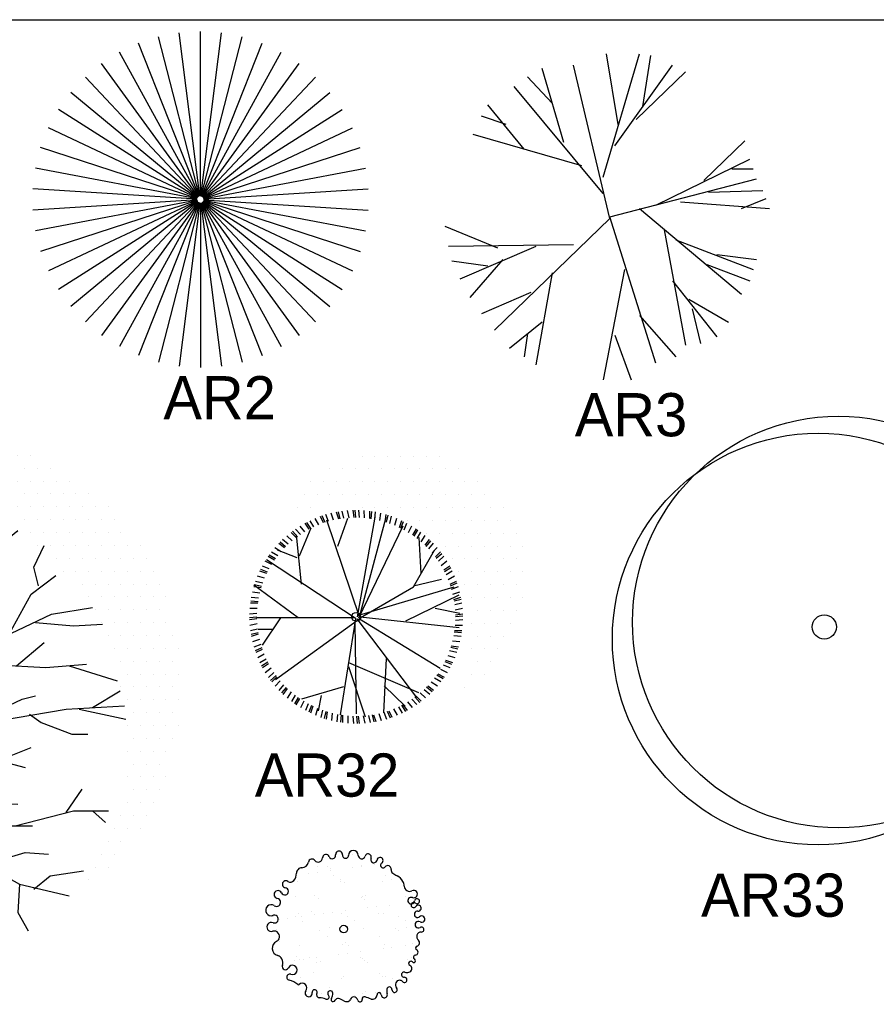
# Model space of a CAD drawing. Header units: millimetres. Extents: x -129.2 to -76.8, y 2488.8 to 2511.1.
# Tile 4 of 16: x -126.5 to -121.3, y 2504 to 2510. Entities that reach past the tile are written whole.
import ezdxf

# ---------------------------------------------------------------- set-up
doc = ezdxf.new("R2010")
doc.units = ezdxf.units.MM
doc.styles.add('MAYO', font='COBT____.PFB', dxfattribs={"height": 0.7})

# ---------------------------------------------------------------- blocks, each defined once
blk = doc.blocks.new('AR2')
for p, q in [((-0.0431, 0.0316), (-0.1684, 1.0237)), ((-0.0406, 0.0317), (-0.0406, 1.0317)), ((-0.0381, 0.0316), (0.0873, 1.0237)), ((-0.0479, 0.0303), (-0.416, 0.9601)), ((-0.0455, 0.0311), (-0.2942, 0.9997)), ((-0.0356, 0.0311), (0.2131, 0.9997)), ((-0.0332, 0.0303), (0.3349, 0.9601)), ((-0.0502, 0.0292), (-0.5319, 0.9055)), ((-0.0309, 0.0292), (0.4508, 0.9055)), ((-0.0523, 0.0279), (-0.6401, 0.8369)), ((-0.0288, 0.0279), (0.559, 0.8369)), ((-0.0543, 0.0263), (-0.7388, 0.7553)), ((-0.0269, 0.0263), (0.6577, 0.7553)), ((-0.056, 0.0245), (-0.8265, 0.6619)), ((-0.0251, 0.0245), (0.7454, 0.6619)), ((-0.0574, 0.0224), (-0.9018, 0.5583)), ((-0.0237, 0.0224), (0.8207, 0.5583)), ((-0.0587, 0.0202), (-0.9635, 0.446)), ((-0.0225, 0.0202), (0.8824, 0.446)), ((-0.0596, 0.0179), (-1.0106, 0.3269)), ((-0.0215, 0.0179), (0.9295, 0.3269)), ((-0.0602, 0.0155), (-1.0425, 0.2028)), ((-0.0209, 0.0155), (0.9614, 0.2028)), ((-0.0605, 0.013), (-1.0585, 0.0758)), ((-0.0206, 0.013), (0.9774, 0.0758)), ((-0.0605, 0.0105), (-1.0585, -0.0523)), ((-0.0602, 0.008), (-1.0425, -0.1794)), ((-0.0596, 0.0055), (-1.0106, -0.3035)), ((-0.0587, 0.0032), (-0.9635, -0.4226)), ((-0.0574, 0.001), (-0.9018, -0.5348)), ((-0.0237, 0.001), (0.8207, -0.5348)), ((-0.0225, 0.0032), (0.8824, -0.4226)), ((-0.0215, 0.0055), (0.9295, -0.3035)), ((-0.0209, 0.008), (0.9614, -0.1794)), ((-0.0206, 0.0105), (0.9774, -0.0523)), ((-0.056, -0.001), (-0.8265, -0.6385)), ((-0.0543, -0.0029), (-0.7388, -0.7318)), ((-0.0523, -0.0045), (-0.6401, -0.8135)), ((-0.0502, -0.0058), (-0.5319, -0.8821)), ((-0.0479, -0.0069), (-0.416, -0.9367)), ((-0.0455, -0.0077), (-0.2942, -0.9762)), ((-0.0431, -0.0081), (-0.1684, -1.0002)), ((-0.0406, -0.0083), (-0.0406, -1.0083)), ((-0.0381, -0.0081), (0.0873, -1.0002)), ((-0.0356, -0.0077), (0.2131, -0.9762)), ((-0.0332, -0.0069), (0.3349, -0.9367)), ((-0.0309, -0.0058), (0.4508, -0.8821)), ((-0.0288, -0.0045), (0.559, -0.8135)), ((-0.0269, -0.0029), (0.6577, -0.7318)), ((-0.0251, -0.001), (0.7454, -0.6385))]:
    blk.add_line(p, q)
blk = doc.blocks.new('AR3')
for p, q in [((-0.0658, 0.2639), (0.1542, 1.0139)), ((0.0242, 0.5839), (-0.0458, 1.0139)), ((0.1742, 0.6939), (0.2242, 1.0039)), ((-0.3058, 0.4739), (-0.4358, 0.9239)), ((-0.0258, 0.0139), (-0.2458, 0.9439)), ((0.0042, 0.4539), (0.3542, 0.9439)), ((0.1342, 0.6139), (0.4342, 0.9039)), ((-0.3758, 0.7139), (-0.5258, 0.8739)), ((-0.0658, 0.1639), (-0.6058, 0.8139)), ((-0.5458, 0.4339), (-0.7658, 0.7039)), ((-0.6558, 0.5839), (-0.8058, 0.6339)), ((-0.1958, 0.3339), (-0.8558, 0.5239)), ((0.5442, 0.2439), (0.7942, 0.4839)), ((0.2542, 0.0939), (0.8242, 0.3739)), ((0.7142, 0.3139), (0.8442, 0.3139)), ((-0.0258, 0.0239), (0.8642, 0.2539)), ((0.5742, 0.1739), (0.9042, 0.1839)), ((0.7742, 0.0739), (0.9242, 0.1339)), ((0.1542, 0.0739), (0.7742, -0.4461)), ((0.4042, 0.1139), (0.9442, 0.0739)), ((-0.7258, -0.6661), (-0.0258, 0.0139)), ((0.2542, -0.8661), (-0.0258, 0.0239)), ((-0.7058, -0.1661), (-1.0258, -0.0361)), ((0.3042, -0.0561), (0.4342, -0.7561)), ((0.3742, -0.1161), (0.8442, -0.2961)), ((-0.2458, -0.1461), (-1.0058, -0.1561)), ((-0.4758, -0.1561), (-0.9358, -0.3561)), ((-0.6758, -0.2361), (-0.8758, -0.4661)), ((0.6242, -0.2061), (0.8642, -0.2361)), ((-0.7658, -0.2761), (-0.9858, -0.2461)), ((0.0642, -0.2961), (-0.0658, -0.9661)), ((0.5642, -0.2661), (0.8242, -0.3661)), ((-0.3758, -0.3161), (-0.4758, -0.8761)), ((0.3542, -0.3661), (0.6242, -0.7061)), ((-0.5058, -0.4361), (-0.8058, -0.5661)), ((0.4542, -0.4761), (0.6942, -0.6161)), ((0.4742, -0.5361), (0.5242, -0.7461)), ((0.1542, -0.5761), (0.3742, -0.8261)), ((-0.4358, -0.6161), (-0.6358, -0.7761)), ((-0.5258, -0.6861), (-0.5458, -0.8261)), ((0.0042, -0.6961), (0.1042, -0.9661))]:
    blk.add_line(p, q)
blk = doc.blocks.new('AR31')
for p, q in [((-0.0813, 1.7504), (-0.0813, 1.7504)), ((-0.0032, 1.7504), (-0.0032, 1.7504)), ((0.0749, 1.7504), (0.0749, 1.7504)), ((0.153, 1.7504), (0.153, 1.7504)), ((0.2312, 1.7504), (0.2312, 1.7504)), ((0.3093, 1.7504), (0.3093, 1.7504)), ((0.3874, 1.7504), (0.3874, 1.7504)), ((0.4655, 1.7504), (0.4655, 1.7504)), ((0.5437, 1.7504), (0.5437, 1.7504)), ((0.6218, 1.7504), (0.6218, 1.7504)), ((0.6999, 1.7504), (0.6999, 1.7504)), ((0.778, 1.7504), (0.778, 1.7504)), ((-0.2766, 1.6723), (-0.2766, 1.6723)), ((-0.1985, 1.6723), (-0.1985, 1.6723)), ((-0.1204, 1.6723), (-0.1204, 1.6723)), ((-0.0423, 1.6723), (-0.0423, 1.6723)), ((0.0359, 1.6723), (0.0359, 1.6723)), ((0.114, 1.6723), (0.114, 1.6723)), ((0.1921, 1.6723), (0.1921, 1.6723)), ((0.2702, 1.6723), (0.2702, 1.6723)), ((0.3484, 1.6723), (0.3484, 1.6723)), ((0.4265, 1.6723), (0.4265, 1.6723)), ((0.5046, 1.6723), (0.5046, 1.6723)), ((0.5827, 1.6723), (0.5827, 1.6723)), ((0.6609, 1.6723), (0.6609, 1.6723)), ((0.739, 1.6723), (0.739, 1.6723)), ((0.8171, 1.6723), (0.8171, 1.6723)), ((0.8952, 1.6723), (0.8952, 1.6723)), ((0.9734, 1.6723), (0.9734, 1.6723)), ((-0.3938, 1.5942), (-0.3938, 1.5942)), ((-0.3157, 1.5942), (-0.3157, 1.5942)), ((-0.2376, 1.5942), (-0.2376, 1.5942)), ((-0.1595, 1.5942), (-0.1595, 1.5942)), ((-0.0813, 1.5942), (-0.0813, 1.5942)), ((-0.0032, 1.5942), (-0.0032, 1.5942)), ((0.0749, 1.5942), (0.0749, 1.5942)), ((0.153, 1.5942), (0.153, 1.5942)), ((0.2312, 1.5942), (0.2312, 1.5942)), ((0.3093, 1.5942), (0.3093, 1.5942)), ((0.3874, 1.5942), (0.3874, 1.5942)), ((0.4655, 1.5942), (0.4655, 1.5942)), ((0.5437, 1.5942), (0.5437, 1.5942)), ((0.6218, 1.5942), (0.6218, 1.5942)), ((0.6999, 1.5942), (0.6999, 1.5942)), ((0.778, 1.5942), (0.778, 1.5942)), ((0.8562, 1.5942), (0.8562, 1.5942)), ((0.9343, 1.5942), (0.9343, 1.5942)), ((1.0124, 1.5942), (1.0124, 1.5942)), ((1.0905, 1.5942), (1.0905, 1.5942)), ((-0.511, 1.5161), (-0.511, 1.5161)), ((-0.4329, 1.5161), (-0.4329, 1.5161)), ((-0.3456, 1.2356), (-0.4165, 1.4989)), ((-0.3548, 1.5161), (-0.3548, 1.5161)), ((-0.319, 1.2457), (-0.2836, 1.5293)), ((-0.2766, 1.5161), (-0.2766, 1.5161)), ((-0.1985, 1.5161), (-0.1985, 1.5161)), ((-0.1204, 1.5161), (-0.1204, 1.5161)), ((-0.0423, 1.5161), (-0.0423, 1.5161)), ((0.0359, 1.5161), (0.0359, 1.5161)), ((0.114, 1.5161), (0.114, 1.5161)), ((0.1329, 0.9824), (0.1595, 1.5293)), ((0.1921, 1.5161), (0.1921, 1.5161)), ((0.2702, 1.5161), (0.2702, 1.5161)), ((0.3484, 1.5161), (0.3484, 1.5161)), ((0.4265, 1.5161), (0.4265, 1.5161)), ((0.5046, 1.5161), (0.5046, 1.5161)), ((0.5827, 1.5161), (0.5827, 1.5161)), ((0.6609, 1.5161), (0.6609, 1.5161)), ((0.739, 1.5161), (0.739, 1.5161)), ((0.8171, 1.5161), (0.8171, 1.5161)), ((0.8952, 1.5161), (0.8952, 1.5161)), ((0.9734, 1.5161), (0.9734, 1.5161)), ((1.0515, 1.5161), (1.0515, 1.5161)), ((1.1296, 1.5161), (1.1296, 1.5161)), ((1.2077, 1.5161), (1.2077, 1.5161)), ((-0.6282, 1.4379), (-0.6282, 1.4379)), ((-0.5501, 1.4379), (-0.5501, 1.4379)), ((-0.472, 1.4379), (-0.472, 1.4379)), ((-0.3938, 1.4379), (-0.3938, 1.4379)), ((-0.3157, 1.4379), (-0.3157, 1.4379)), ((-0.0798, 1.3672), (-0.0975, 1.4888)), ((0.3093, 1.4379), (0.3093, 1.4379)), ((0.3874, 1.4379), (0.3874, 1.4379)), ((0.4655, 1.4379), (0.4655, 1.4379)), ((0.5437, 1.4379), (0.5437, 1.4379)), ((0.6218, 1.4379), (0.6218, 1.4379)), ((0.6999, 1.4379), (0.6999, 1.4379)), ((0.778, 1.4379), (0.778, 1.4379)), ((0.8562, 1.4379), (0.8562, 1.4379)), ((0.9343, 1.4379), (0.9343, 1.4379)), ((1.0124, 1.4379), (1.0124, 1.4379)), ((1.0905, 1.4379), (1.0905, 1.4379)), ((1.1687, 1.4379), (1.1687, 1.4379)), ((1.2468, 1.4379), (1.2468, 1.4379)), ((1.3249, 1.4379), (1.3249, 1.4379)), ((-0.514, 1.2255), (-0.6824, 1.3369)), ((-0.6673, 1.3598), (-0.6673, 1.3598)), ((-0.5891, 1.3598), (-0.5891, 1.3598)), ((-0.2304, 0.9317), (-0.1595, 1.3369)), ((0.1506, 1.2356), (-0.0798, 1.3672)), ((0.5827, 1.3598), (0.5827, 1.3598)), ((0.6609, 1.3598), (0.6609, 1.3598)), ((0.739, 1.3598), (0.739, 1.3598)), ((0.8171, 1.3598), (0.8171, 1.3598)), ((0.8952, 1.3598), (0.8952, 1.3598)), ((0.9734, 1.3598), (0.9734, 1.3598)), ((1.0515, 1.3598), (1.0515, 1.3598)), ((1.1296, 1.3598), (1.1296, 1.3598)), ((1.2077, 1.3598), (1.2077, 1.3598)), ((1.2859, 1.3598), (1.2859, 1.3598)), ((1.364, 1.3598), (1.364, 1.3598)), ((1.4421, 1.3598), (1.4421, 1.3598)), ((-0.7845, 1.2817), (-0.7845, 1.2817)), ((0.4342, 1.1647), (0.4874, 1.2558)), ((0.778, 1.2817), (0.778, 1.2817)), ((0.8562, 1.2817), (0.8562, 1.2817)), ((0.9343, 1.2817), (0.9343, 1.2817)), ((1.0124, 1.2817), (1.0124, 1.2817)), ((1.0905, 1.2817), (1.0905, 1.2817)), ((1.1687, 1.2817), (1.1687, 1.2817)), ((1.2468, 1.2817), (1.2468, 1.2817)), ((1.3249, 1.2817), (1.3249, 1.2817)), ((1.403, 1.2817), (1.403, 1.2817)), ((1.4812, 1.2817), (1.4812, 1.2817)), ((-0.5051, 0.9621), (-0.514, 1.2255)), ((-0.1329, 0.6279), (-0.3456, 1.2356)), ((0.2215, 1.0229), (0.2924, 1.2356)), ((0.6558, 1.0229), (0.895, 1.2153)), ((0.8952, 1.2036), (0.8952, 1.2036)), ((0.9734, 1.2036), (0.9734, 1.2036)), ((1.0515, 1.2036), (1.0515, 1.2036)), ((1.1296, 1.2036), (1.1296, 1.2036)), ((1.2077, 1.2036), (1.2077, 1.2036)), ((1.2859, 1.2036), (1.2859, 1.2036)), ((1.364, 1.2036), (1.364, 1.2036)), ((1.4421, 1.2036), (1.4421, 1.2036)), ((1.5202, 1.2036), (1.5202, 1.2036)), ((0.0532, 0.6887), (-0.0709, 1.1951)), ((0.3988, 0.7191), (0.4342, 1.1647)), ((-0.9748, 0.8912), (-1.0368, 1.1242)), ((0.9925, 0.9925), (1.0545, 1.1242)), ((1.0124, 1.1254), (1.0124, 1.1254)), ((1.0905, 1.1254), (1.0905, 1.1254)), ((1.1687, 1.1254), (1.1687, 1.1254)), ((1.2468, 1.1254), (1.2468, 1.1254)), ((1.3249, 1.1254), (1.3249, 1.1254)), ((1.403, 1.1254), (1.403, 1.1254)), ((1.4812, 1.1254), (1.4812, 1.1254)), ((1.5593, 1.1254), (1.5593, 1.1254)), ((1.6374, 1.1254), (1.6374, 1.1254)), ((-0.4165, 0.8102), (-0.5937, 1.0634)), ((0.1241, 0.9419), (0.2215, 1.0229)), ((0.4165, 0.9824), (0.5051, 1.033)), ((0.7178, 0.8001), (0.6558, 1.0229)), ((1.1296, 1.0473), (1.1296, 1.0473)), ((1.2077, 1.0473), (1.2077, 1.0473)), ((1.2859, 1.0473), (1.2859, 1.0473)), ((1.364, 1.0473), (1.364, 1.0473)), ((1.4421, 1.0473), (1.4421, 1.0473)), ((1.5202, 1.0473), (1.5202, 1.0473)), ((1.5984, 1.0473), (1.5984, 1.0473)), ((1.6765, 1.0473), (1.6765, 1.0473)), ((-0.9571, 0.8811), (-1.1875, 0.9723)), ((-0.0443, 0.3342), (0.1329, 0.9824)), ((1.0191, 0.8811), (0.9925, 0.9925)), ((1.1687, 0.9692), (1.1687, 0.9692)), ((1.2468, 0.9692), (1.2468, 0.9692)), ((1.3249, 0.9692), (1.3249, 0.9692)), ((1.403, 0.9692), (1.403, 0.9692)), ((1.4812, 0.9692), (1.4812, 0.9692)), ((1.5593, 0.9692), (1.5593, 0.9692)), ((1.6374, 0.9692), (1.6374, 0.9692)), ((1.7155, 0.9692), (1.7155, 0.9692)), ((-0.4342, 0.8305), (-0.7001, 0.9115)), ((0.9748, 0.8305), (1.1254, 0.9419)), ((-1.09, 0.7393), (-1.3115, 0.8406)), ((-0.8153, 0.6482), (-0.9571, 0.8811)), ((0.2127, 0.5368), (0.4963, 0.8609)), ((0.6115, 0.6077), (0.7532, 0.8811)), ((1.2859, 0.8911), (1.2859, 0.8911)), ((1.364, 0.8911), (1.364, 0.8911)), ((1.4421, 0.8911), (1.4421, 0.8911)), ((1.5202, 0.8911), (1.5202, 0.8911)), ((1.5984, 0.8911), (1.5984, 0.8911)), ((1.6765, 0.8911), (1.6765, 0.8911)), ((1.7546, 0.8911), (1.7546, 0.8911)), ((-0.7887, 0.4861), (-0.833, 0.79)), ((-0.1152, 0.5368), (-0.4165, 0.8102)), ((0.8419, 0.5874), (0.9748, 0.8305)), ((1.3249, 0.8129), (1.3249, 0.8129)), ((1.403, 0.8129), (1.403, 0.8129)), ((1.4812, 0.8129), (1.4812, 0.8129)), ((1.5593, 0.8129), (1.5593, 0.8129)), ((1.6374, 0.8129), (1.6374, 0.8129)), ((1.7155, 0.8129), (1.7155, 0.8129)), ((1.7937, 0.8129), (1.7937, 0.8129)), ((-0.7089, 0.4254), (-1.09, 0.7393)), ((1.0989, 0.7089), (1.347, 0.7495)), ((1.364, 0.7348), (1.364, 0.7348)), ((1.4421, 0.7348), (1.4421, 0.7348)), ((1.5202, 0.7348), (1.5202, 0.7348)), ((1.5984, 0.7348), (1.5984, 0.7348)), ((1.6765, 0.7348), (1.6765, 0.7348)), ((1.7546, 0.7348), (1.7546, 0.7348)), ((-0.9925, 0.6583), (-1.0811, 0.6077)), ((-0.2393, 0.4861), (-0.5228, 0.6988)), ((0.4608, 0.4051), (1.0989, 0.7089)), ((0.4785, 0.5975), (0.5937, 0.6684)), ((1.0014, 0.6583), (1.2318, 0.638)), ((-1.2141, 0.4355), (-1.4002, 0.6077)), ((-1.0811, 0.6077), (-1.2584, 0.638)), ((-0.6115, 0.5064), (-0.7089, 0.6077)), ((-0.1329, 0.6279), (0.0177, 0.1013)), ((-0.0266, 0.0506), (-0.1329, 0.6279)), ((0.1241, 0.4254), (0.1241, 0.638)), ((0.6203, 0.4861), (0.6115, 0.6077)), ((1.2318, 0.638), (1.409, 0.6482)), ((1.403, 0.6567), (1.403, 0.6567)), ((1.4812, 0.6567), (1.4812, 0.6567)), ((1.5593, 0.6567), (1.5593, 0.6567)), ((1.6374, 0.6567), (1.6374, 0.6567)), ((1.7155, 0.6567), (1.7155, 0.6567)), ((1.7937, 0.6567), (1.7937, 0.6567)), ((0.257, 0.5672), (0.4785, 0.5975)), ((1.4421, 0.5786), (1.4421, 0.5786)), ((1.5202, 0.5786), (1.5202, 0.5786)), ((1.5984, 0.5786), (1.5984, 0.5786)), ((1.6765, 0.5786), (1.6765, 0.5786)), ((1.7546, 0.5786), (1.7546, 0.5786)), ((1.8327, 0.5786), (1.8327, 0.5786)), ((-1.2318, 0.4456), (-1.4799, 0.4963)), ((-1.0989, 0.4659), (-1.1343, 0.5266)), ((-0.319, 0.5368), (-0.6115, 0.5064)), ((-0.1418, 0.1114), (-0.2393, 0.4861)), ((0.1329, 0.1823), (0.2127, 0.5368)), ((0.8862, 0.395), (1.0545, 0.5368)), ((1.4812, 0.5004), (1.4812, 0.5004)), ((1.5593, 0.5004), (1.5593, 0.5004)), ((1.6374, 0.5004), (1.6374, 0.5004)), ((1.7155, 0.5004), (1.7155, 0.5004)), ((1.7937, 0.5004), (1.7937, 0.5004)), ((1.8718, 0.5004), (1.8718, 0.5004)), ((-0.9659, 0.162), (-1.2318, 0.4456)), ((-1.0989, 0.3038), (-1.0989, 0.4659)), ((0.1684, 0.3646), (0.1241, 0.4254)), ((1.5202, 0.4223), (1.5202, 0.4223)), ((1.5984, 0.4223), (1.5984, 0.4223)), ((1.6765, 0.4223), (1.6765, 0.4223)), ((1.7546, 0.4223), (1.7546, 0.4223)), ((1.8327, 0.4223), (1.8327, 0.4223)), ((-1.2318, 0.1924), (-1.4799, 0.3747)), ((-0.7089, 0.4152), (-0.0266, 0.0506)), ((-0.1063, 0.0101), (-0.7089, 0.4152)), ((0, 0.0911), (0.4697, 0.4051)), ((0, 0), (0.4608, 0.4051)), ((0.4874, 0.4152), (1.0634, 0.3849)), ((1.0634, 0.3849), (1.3115, 0.4051)), ((1.2052, 0.395), (1.4976, 0.3038)), ((1.5593, 0.3442), (1.5593, 0.3442)), ((1.6374, 0.3442), (1.6374, 0.3442)), ((1.7155, 0.3442), (1.7155, 0.3442)), ((1.7937, 0.3442), (1.7937, 0.3442)), ((1.8718, 0.3442), (1.8718, 0.3442)), ((1.347, 0.1418), (1.5154, 0.2431)), ((1.5202, 0.2661), (1.5202, 0.2661)), ((1.5984, 0.2661), (1.5984, 0.2661)), ((1.6765, 0.2661), (1.6765, 0.2661)), ((1.7546, 0.2661), (1.7546, 0.2661)), ((1.8327, 0.2661), (1.8327, 0.2661)), ((-1.4356, 0.2228), (-1.5242, 0.2127)), ((-0.9659, 0.162), (-1.4356, 0.2228)), ((0.2038, 0.1722), (0.5937, 0.2329)), ((0.6026, 0.0405), (0.9216, 0.1924)), ((0.9216, 0.1924), (1.0014, 0.2127)), ((1.5593, 0.1879), (1.5593, 0.1879)), ((1.6374, 0.1879), (1.6374, 0.1879)), ((1.7155, 0.1879), (1.7155, 0.1879)), ((1.7937, 0.1879), (1.7937, 0.1879)), ((1.8718, 0.1879), (1.8718, 0.1879)), ((-0.4785, -0.1114), (-0.9659, 0.162)), ((0.4697, 0.0101), (1.1875, 0.1317)), ((1.1875, 0.1317), (1.5419, 0.1519)), ((1.2672, 0.1317), (1.5508, 0.0709)), ((-0.8064, 0.0709), (-1.2141, 0.0101)), ((0.0177, 0.1013), (-0.4254, -0.6887)), ((0.9659, 0.1013), (1.0368, 0.0506)), ((1.5984, 0.1098), (1.5984, 0.1098)), ((1.6765, 0.1098), (1.6765, 0.1098)), ((1.7546, 0.1098), (1.7546, 0.1098)), ((1.8327, 0.1098), (1.8327, 0.1098)), ((-1.3558, 0.0304), (-1.5419, -0.0709)), ((-1.2141, 0.0101), (-1.4445, 0.0405)), ((-1.0368, 0.0304), (-1.2761, -0.1317)), ((0, 0.0405), (-0.6824, -0.1722)), ((0, 0), (0.5051, -0.7089)), ((0.0354, -0.0304), (0.4697, 0.0101)), ((0.0532, 0.0506), (0.4697, 0.0101)), ((1.0368, 0.0506), (1.2229, -0.0203)), ((1.5593, 0.0317), (1.5593, 0.0317)), ((1.6374, 0.0317), (1.6374, 0.0317)), ((1.7155, 0.0317), (1.7155, 0.0317)), ((1.7937, 0.0317), (1.7937, 0.0317)), ((1.8718, 0.0317), (1.8718, 0.0317)), ((1.2229, -0.0203), (1.3204, -0.0203)), ((1.5984, -0.0464), (1.5984, -0.0464)), ((1.6765, -0.0464), (1.6765, -0.0464)), ((1.7546, -0.0464), (1.7546, -0.0464)), ((1.8327, -0.0464), (1.8327, -0.0464)), ((-0.6824, -0.1722), (0, -0.0608)), ((-0.3367, -0.1114), (-0.4697, -0.3849)), ((-0.4254, -0.6887), (0, -0.0608)), ((0.0089, -0.081), (0.4519, -0.6279)), ((0.771, -0.1823), (0.9748, -0.1013)), ((-0.6824, -0.162), (-1.1875, -0.3038)), ((-0.6735, -0.162), (-0.8862, -0.5672)), ((0.1063, -0.162), (0.5583, -0.1215)), ((0.2747, -0.1418), (0.4076, -0.2127)), ((0.5583, -0.1215), (0.9393, -0.2228)), ((0.6203, -0.1317), (0.6824, -0.3038)), ((1.5593, -0.1246), (1.5593, -0.1246)), ((1.6374, -0.1246), (1.6374, -0.1246)), ((1.7155, -0.1246), (1.7155, -0.1246)), ((1.7937, -0.1246), (1.7937, -0.1246)), ((-1.409, -0.2329), (-1.5242, -0.2431)), ((-1.1698, -0.3038), (-1.409, -0.2329)), ((0.4076, -0.2127), (0.4785, -0.2431)), ((1.5984, -0.2027), (1.5984, -0.2027)), ((1.6765, -0.2027), (1.6765, -0.2027)), ((1.7546, -0.2027), (1.7546, -0.2027)), ((-1.3204, -0.2532), (-1.4799, -0.3545)), ((-0.4165, -0.2633), (-0.5672, -0.314)), ((-0.1506, -0.2633), (-0.0798, -0.7697)), ((0.1329, -0.2431), (0.1063, -0.7596)), ((1.5593, -0.2808), (1.5593, -0.2808)), ((1.6374, -0.2808), (1.6374, -0.2808)), ((1.7155, -0.2808), (1.7155, -0.2808)), ((1.7937, -0.2808), (1.7937, -0.2808)), ((-1.1875, -0.3038), (-1.4622, -0.476)), ((0.6824, -0.3038), (0.7798, -0.3342)), ((1.1875, -0.4963), (1.285, -0.3545)), ((-0.7976, -0.3849), (-1.0634, -0.4659)), ((-0.4697, -0.3849), (-0.6646, -0.5773)), ((1.5984, -0.3589), (1.5984, -0.3589)), ((1.6765, -0.3589), (1.6765, -0.3589)), ((1.7546, -0.3589), (1.7546, -0.3589)), ((-1.0634, -0.4659), (-1.3027, -0.5266)), ((-0.5494, -0.4659), (-0.6026, -0.6178)), ((0.576, -0.5773), (0.7089, -0.4355)), ((0.7089, -0.4355), (0.895, -0.4456)), ((1.5593, -0.4371), (1.5593, -0.4371)), ((1.6374, -0.4371), (1.6374, -0.4371)), ((1.7155, -0.4371), (1.7155, -0.4371)), ((0.8773, -0.5773), (1.2318, -0.4861)), ((1.2318, -0.4861), (1.4445, -0.4861)), ((1.347, -0.4861), (1.4267, -0.557)), ((1.5202, -0.5152), (1.5202, -0.5152)), ((1.5984, -0.5152), (1.5984, -0.5152)), ((1.6765, -0.5152), (1.6765, -0.5152)), ((-0.8862, -0.5672), (-1.1609, -0.8507)), ((-0.8862, -0.5773), (-1.0811, -0.5773)), ((-0.6646, -0.5773), (-0.7532, -0.6077)), ((-0.1152, -0.5469), (-0.2215, -0.7089)), ((0.1241, -0.5773), (-0.0266, -0.8811)), ((0.4076, -0.5773), (0.9837, -0.5773)), ((1.4812, -0.5933), (1.4812, -0.5933)), ((1.5593, -0.5933), (1.5593, -0.5933)), ((1.6374, -0.5933), (1.6374, -0.5933)), ((0.1241, -0.6482), (0.3279, -0.871)), ((-1.028, -0.7089), (-1.3824, -0.7089)), ((-1.1875, -0.7089), (-1.3293, -0.7798)), ((-0.4165, -0.6786), (-0.9482, -1.2052)), ((-0.4165, -0.6786), (-0.3722, -0.9723)), ((0.4697, -0.6786), (0.4697, -0.8507)), ((0.5051, -0.7089), (0.9039, -0.9317)), ((1.4421, -0.6714), (1.4421, -0.6714)), ((1.5202, -0.6714), (1.5202, -0.6714)), ((-1.0723, -0.7596), (-1.1432, -0.9925)), ((-0.0798, -0.7697), (-0.2747, -1.3065)), ((0.1063, -0.7596), (0.1506, -1.2153)), ((0.7001, -0.8102), (0.9393, -0.7393)), ((0.9393, -0.7393), (1.0811, -0.7495)), ((1.403, -0.7496), (1.403, -0.7496)), ((1.4812, -0.7496), (1.4812, -0.7496)), ((1.364, -0.8277), (1.364, -0.8277)), ((1.4421, -0.8277), (1.4421, -0.8277)), ((-1.1609, -0.8507), (-1.2406, -0.9014)), ((-0.6026, -0.8609), (-0.9128, -0.9419)), ((-0.1241, -0.8912), (-0.2747, -0.9723)), ((0.4697, -0.8507), (0.5406, -1.0128)), ((0.9925, -0.9621), (1.09, -0.8811)), ((1.09, -0.8811), (1.2938, -0.8507)), ((-0.9128, -0.9419), (-1.0989, -1.0634)), ((-0.3899, -0.9014), (-0.4785, -0.9723)), ((0.1241, -0.9317), (0.5583, -1.428)), ((0.9039, -0.9317), (0.895, -1.1039)), ((0.9039, -0.9317), (1.2052, -1.0026)), ((1.3249, -0.9058), (1.3249, -0.9058)), ((-0.7267, -1.0128), (-0.7444, -1.1647)), ((-0.3722, -0.9723), (-0.5051, -1.2356)), ((-0.9039, -1.0735), (-0.9925, -1.1444)), ((-0.8153, -1.0735), (-0.9039, -1.0735)), ((-0.4519, -1.1242), (-0.4431, -1.266)), ((-0.195, -1.1039), (-0.1595, -1.5394)), ((0.1418, -1.114), (0.0532, -1.5597)), ((0.2836, -1.1242), (0.4963, -1.1444)), ((0.895, -1.1039), (0.9571, -1.2153)), ((-0.7444, -1.1647), (-0.8241, -1.3166)), ((0.3722, -1.2153), (0.3988, -1.4989)), ((-0.2659, -1.2761), (-0.6026, -1.4584)), ((-0.2747, -1.3065), (-0.3811, -1.4888))]:
    blk.add_line(p, q)
blk = doc.blocks.new('AR32')
for p, q in [((0.0157, 0.975), (0.0157, 0.975)), ((0.0939, 0.975), (0.0939, 0.975)), ((0.172, 0.975), (0.172, 0.975)), ((0.2501, 0.975), (0.2501, 0.975)), ((0.3282, 0.975), (0.3282, 0.975)), ((0.4064, 0.975), (0.4064, 0.975)), ((0.4845, 0.975), (0.4845, 0.975)), ((-0.1796, 0.8969), (-0.1796, 0.8969)), ((-0.1014, 0.8969), (-0.1014, 0.8969)), ((-0.0233, 0.8969), (-0.0233, 0.8969)), ((0.0548, 0.8969), (0.0548, 0.8969)), ((0.1329, 0.8969), (0.1329, 0.8969)), ((0.2111, 0.8969), (0.2111, 0.8969)), ((0.2892, 0.8969), (0.2892, 0.8969)), ((0.3673, 0.8969), (0.3673, 0.8969)), ((0.4454, 0.8969), (0.4454, 0.8969)), ((0.5236, 0.8969), (0.5236, 0.8969)), ((0.6017, 0.8969), (0.6017, 0.8969)), ((-0.2968, 0.8188), (-0.2968, 0.8188)), ((-0.2186, 0.8188), (-0.2186, 0.8188)), ((-0.1405, 0.8188), (-0.1405, 0.8188)), ((-0.0624, 0.8188), (-0.0624, 0.8188)), ((0.0157, 0.8188), (0.0157, 0.8188)), ((0.0939, 0.8188), (0.0939, 0.8188)), ((0.172, 0.8188), (0.172, 0.8188)), ((0.2501, 0.8188), (0.2501, 0.8188)), ((0.3282, 0.8188), (0.3282, 0.8188)), ((0.4064, 0.8188), (0.4064, 0.8188)), ((0.4845, 0.8188), (0.4845, 0.8188)), ((0.5626, 0.8188), (0.5626, 0.8188)), ((0.6407, 0.8188), (0.6407, 0.8188)), ((0.7189, 0.8188), (0.7189, 0.8188)), ((-0.3358, 0.7406), (-0.3358, 0.7406)), ((-0.2577, 0.7406), (-0.2577, 0.7406)), ((-0.1796, 0.7406), (-0.1796, 0.7406)), ((-0.1014, 0.7406), (-0.1014, 0.7406)), ((-0.0233, 0.7406), (-0.0233, 0.7406)), ((0.0548, 0.7406), (0.0548, 0.7406)), ((0.1329, 0.7406), (0.1329, 0.7406)), ((0.2111, 0.7406), (0.2111, 0.7406)), ((0.2892, 0.7406), (0.2892, 0.7406)), ((0.3673, 0.7406), (0.3673, 0.7406)), ((0.4454, 0.7406), (0.4454, 0.7406)), ((0.5236, 0.7406), (0.5236, 0.7406)), ((0.6017, 0.7406), (0.6017, 0.7406)), ((0.6798, 0.7406), (0.6798, 0.7406)), ((0.7579, 0.7406), (0.7579, 0.7406)), ((-0.3749, 0.6625), (-0.3749, 0.6625)), ((-0.2968, 0.6625), (-0.2968, 0.6625)), ((0.0157, 0.6625), (0.0157, 0.6625)), ((0.0939, 0.6625), (0.0939, 0.6625)), ((0.172, 0.6625), (0.172, 0.6625)), ((0.2501, 0.6625), (0.2501, 0.6625)), ((0.3282, 0.6625), (0.3282, 0.6625)), ((0.4064, 0.6625), (0.4064, 0.6625)), ((0.4845, 0.6625), (0.4845, 0.6625)), ((0.5626, 0.6625), (0.5626, 0.6625)), ((0.6407, 0.6625), (0.6407, 0.6625)), ((0.7189, 0.6625), (0.7189, 0.6625)), ((0.797, 0.6625), (0.797, 0.6625)), ((0.8751, 0.6625), (0.8751, 0.6625)), ((-0.2179, 0.5684), (-0.2375, 0.6083)), ((-0.2089, 0.5711), (-0.2264, 0.6119)), ((-0.1878, 0.578), (-0.2053, 0.6188)), ((-0.1572, 0.5859), (-0.1725, 0.6277)), ((-0.1263, 0.5923), (-0.1394, 0.6348)), ((-0.1169, 0.5935), (-0.1278, 0.6366)), ((-0.095, 0.597), (-0.1059, 0.6401)), ((-0.0636, 0.6001), (-0.0722, 0.6437)), ((-0.032, 0.6016), (-0.0383, 0.6456)), ((-0.0226, 0.6013), (-0.0266, 0.6456)), ((-0.0115, -0.0018), (0.0943, 0.6038)), ((-0.0004, 0.6014), (-0.0044, 0.6456)), ((0.0006, -0.0018), (0.1629, 0.6038)), ((0.0311, 0.5995), (0.0294, 0.6439)), ((0.0625, 0.596), (0.0631, 0.6404)), ((0.0717, 0.5943), (0.0747, 0.6386)), ((0.0937, 0.5908), (0.0966, 0.6352)), ((0.1245, 0.5841), (0.1298, 0.6282)), ((0.155, 0.5757), (0.1626, 0.6195)), ((0.1639, 0.5725), (0.1737, 0.6159)), ((0.185, 0.5657), (0.1949, 0.6091)), ((-0.3647, 0.3687), (-0.2926, 0.539)), ((-0.3321, 0.5148), (-0.3596, 0.5498)), ((-0.3047, 0.5304), (-0.3303, 0.5668)), ((-0.2962, 0.5345), (-0.3198, 0.5721)), ((-0.2764, 0.5446), (-0.3001, 0.5822)), ((-0.2475, 0.5573), (-0.2691, 0.5961)), ((0.0006, -0.0018), (-0.1989, 0.5858)), ((-0.1313, 0.4275), (-0.0714, 0.5978)), ((-0.0037, -0.0078), (0.2644, 0.551)), ((0.2144, 0.5542), (0.2265, 0.597)), ((0.2432, 0.5412), (0.2575, 0.5832)), ((0.2514, 0.5367), (0.268, 0.5779)), ((0.2712, 0.5266), (0.2878, 0.5679)), ((0.2892, 0.5844), (0.2892, 0.5844)), ((0.2985, 0.5107), (0.3172, 0.551)), ((0.3673, 0.5844), (0.3673, 0.5844)), ((0.4454, 0.5844), (0.4454, 0.5844)), ((0.5236, 0.5844), (0.5236, 0.5844)), ((0.6017, 0.5844), (0.6017, 0.5844)), ((0.6798, 0.5844), (0.6798, 0.5844)), ((0.7579, 0.5844), (0.7579, 0.5844)), ((0.8361, 0.5844), (0.8361, 0.5844)), ((0.9142, 0.5844), (0.9142, 0.5844)), ((-0.4091, 0.4597), (-0.4417, 0.4899)), ((-0.3844, 0.4794), (-0.4154, 0.5113)), ((-0.3767, 0.4847), (-0.4059, 0.5182)), ((-0.3587, 0.4978), (-0.388, 0.5313)), ((-0.3525, 0.1973), (-0.382, 0.497)), ((0.3249, 0.4933), (0.3456, 0.5326)), ((0.3323, 0.4876), (0.3551, 0.5257)), ((0.3503, 0.4745), (0.3731, 0.5127)), ((0.3754, 0.262), (0.3624, 0.4803)), ((0.3747, 0.4545), (0.3995, 0.4914)), ((0.4064, 0.5063), (0.4064, 0.5063)), ((0.4845, 0.5063), (0.4845, 0.5063)), ((0.5626, 0.5063), (0.5626, 0.5063)), ((0.6407, 0.5063), (0.6407, 0.5063)), ((0.7189, 0.5063), (0.7189, 0.5063)), ((0.797, 0.5063), (0.797, 0.5063)), ((0.8751, 0.5063), (0.8751, 0.5063)), ((0.9532, 0.5063), (0.9532, 0.5063)), ((-0.4552, 0.4165), (-0.4908, 0.4432)), ((-0.4484, 0.423), (-0.4825, 0.4514)), ((-0.4327, 0.4387), (-0.4669, 0.4672)), ((0.3981, 0.4332), (0.4247, 0.4688)), ((0.4045, 0.4264), (0.433, 0.4605)), ((0.4203, 0.4107), (0.4487, 0.4449)), ((0.4412, 0.3871), (0.4715, 0.4197)), ((0.5236, 0.4281), (0.5236, 0.4281)), ((0.6017, 0.4281), (0.6017, 0.4281)), ((0.6798, 0.4281), (0.6798, 0.4281)), ((0.7579, 0.4281), (0.7579, 0.4281)), ((0.8361, 0.4281), (0.8361, 0.4281)), ((0.9142, 0.4281), (0.9142, 0.4281)), ((0.9923, 0.4281), (0.9923, 0.4281)), ((-0.5153, 0.3433), (-0.5546, 0.3641)), ((-0.5096, 0.3508), (-0.5477, 0.3735)), ((-0.4965, 0.3687), (-0.5347, 0.3915)), ((-0.4765, 0.3932), (-0.5134, 0.4179)), ((-0.3777, 0.3568), (-0.4974, 0.4035)), ((0.3286, 0.1805), (0.4561, 0.4035)), ((0.461, 0.3624), (0.4929, 0.3934)), ((0.4663, 0.3547), (0.4997, 0.3839)), ((0.4794, 0.3367), (0.5128, 0.366)), ((-0.5486, 0.2897), (-0.5899, 0.3062)), ((-0.5327, 0.3169), (-0.573, 0.3356)), ((-0.0202, -0.0138), (-0.5651, 0.3448)), ((0.4964, 0.3101), (0.5313, 0.3376)), ((0.512, 0.2827), (0.5484, 0.3083)), ((0.5626, 0.35), (0.5626, 0.35)), ((0.6407, 0.35), (0.6407, 0.35)), ((0.7189, 0.35), (0.7189, 0.35)), ((0.797, 0.35), (0.797, 0.35)), ((0.8751, 0.35), (0.8751, 0.35)), ((0.9532, 0.35), (0.9532, 0.35)), ((-0.5762, 0.2328), (-0.619, 0.245)), ((-0.5632, 0.2616), (-0.6052, 0.276)), ((-0.5587, 0.2699), (-0.5999, 0.2864)), ((0.5161, 0.2742), (0.5537, 0.2978)), ((0.5262, 0.2544), (0.5638, 0.2781)), ((0.5388, 0.2255), (0.5776, 0.2471)), ((0.6017, 0.2719), (0.6017, 0.2719)), ((0.6798, 0.2719), (0.6798, 0.2719)), ((0.7579, 0.2719), (0.7579, 0.2719)), ((0.8361, 0.2719), (0.8361, 0.2719)), ((0.9142, 0.2719), (0.9142, 0.2719)), ((0.9923, 0.2719), (0.9923, 0.2719)), ((-0.5977, 0.1734), (-0.6415, 0.181)), ((-0.3733, -0.0078), (-0.6414, 0.1913)), ((-0.5945, 0.1823), (-0.6379, 0.1922)), ((-0.5877, 0.2034), (-0.6311, 0.2133)), ((-0.0037, 0.009), (0.5758, 0.1805)), ((0.0049, -0.0078), (0.3286, 0.1805)), ((0.3286, 0.1865), (0.4986, 0.2272)), ((0.55, 0.1959), (0.5899, 0.2155)), ((0.5526, 0.1869), (0.5935, 0.2044)), ((0.5595, 0.1658), (0.6004, 0.1833)), ((0.6407, 0.1938), (0.6407, 0.1938)), ((0.7189, 0.1938), (0.7189, 0.1938)), ((0.797, 0.1938), (0.797, 0.1938)), ((0.8751, 0.1938), (0.8751, 0.1938)), ((0.9532, 0.1938), (0.9532, 0.1938)), ((-0.6061, 0.143), (-0.6502, 0.1483)), ((0.2817, -0.0258), (0.6053, 0.1325)), ((0.5675, 0.1352), (0.6092, 0.1505)), ((-0.618, 0.0809), (-0.6624, 0.0816)), ((-0.6163, 0.0902), (-0.6606, 0.0931)), ((-0.6128, 0.1121), (-0.6572, 0.1151)), ((0.5739, 0.1043), (0.6163, 0.1174)), ((0.5751, 0.0949), (0.6182, 0.1058)), ((0.5786, 0.073), (0.6217, 0.0839)), ((0.6798, 0.1156), (0.6798, 0.1156)), ((0.7579, 0.1156), (0.7579, 0.1156)), ((0.8361, 0.1156), (0.8361, 0.1156)), ((0.9142, 0.1156), (0.9142, 0.1156)), ((0.9923, 0.1156), (0.9923, 0.1156)), ((-0.6234, 0.018), (-0.6676, 0.014)), ((-0.6215, 0.0495), (-0.6659, 0.0479)), ((0.4604, 0.051), (0.6097, 0.021)), ((0.5817, 0.0416), (0.6253, 0.0502)), ((0.5829, 0.0006), (0.6272, 0.0046)), ((0.5831, 0.01), (0.6271, 0.0163)), ((0.7189, 0.0375), (0.7189, 0.0375)), ((0.797, 0.0375), (0.797, 0.0375)), ((0.8751, 0.0375), (0.8751, 0.0375)), ((0.9532, 0.0375), (0.9532, 0.0375)), ((-0.6233, -0.0042), (-0.6676, -0.0082)), ((-0.6236, -0.0136), (-0.6676, -0.0199)), ((-0.6221, -0.0452), (-0.6657, -0.0538)), ((-0.0332, -0.0078), (-0.6249, -0.0078)), ((-0.4801, -0.0078), (-0.5902, -0.1733)), ((0.0093, -0.0078), (-0.5096, -0.3843)), ((-0.0246, -0.0138), (-0.1183, -0.5965)), ((-0.0289, -0.0378), (-0.0202, -0.5905)), ((-0.0159, -0.0138), (0.3459, -0.491)), ((0.0006, -0.0138), (0.4899, -0.3136)), ((0.0049, -0.0018), (0.6053, -0.0665)), ((0.5811, -0.0531), (0.6255, -0.0514)), ((0.5829, -0.0216), (0.6272, -0.0176)), ((0.6798, -0.0406), (0.6798, -0.0406)), ((0.7579, -0.0406), (0.7579, -0.0406)), ((0.8361, -0.0406), (0.8361, -0.0406)), ((0.9142, -0.0406), (0.9142, -0.0406)), ((-0.619, -0.0766), (-0.6621, -0.0875)), ((-0.6155, -0.0985), (-0.6586, -0.1094)), ((-0.6143, -0.1078), (-0.6568, -0.121)), ((-0.5269, -0.0785), (-0.6163, -0.0785)), ((0.5724, -0.1157), (0.6168, -0.1186)), ((0.5758, -0.0937), (0.6202, -0.0967)), ((0.5776, -0.0845), (0.622, -0.0852)), ((0.7189, -0.1187), (0.7189, -0.1187)), ((0.797, -0.1187), (0.797, -0.1187)), ((0.8751, -0.1187), (0.8751, -0.1187)), ((-0.6079, -0.1388), (-0.6497, -0.1541)), ((-0.6, -0.1693), (-0.6408, -0.1868)), ((0.5573, -0.177), (0.6011, -0.1846)), ((0.5656, -0.1465), (0.6098, -0.1518)), ((-0.5931, -0.1904), (-0.6339, -0.2079)), ((-0.5904, -0.1995), (-0.6303, -0.2191)), ((-0.5793, -0.229), (-0.6181, -0.2507)), ((0.5358, -0.2364), (0.5785, -0.2485)), ((0.5473, -0.207), (0.5906, -0.2169)), ((0.5541, -0.1859), (0.5975, -0.1957)), ((0.6798, -0.1969), (0.6798, -0.1969)), ((0.7579, -0.1969), (0.7579, -0.1969)), ((0.8361, -0.1969), (0.8361, -0.1969)), ((-0.5666, -0.258), (-0.6042, -0.2816)), ((-0.5565, -0.2777), (-0.5941, -0.3014)), ((-0.5524, -0.2862), (-0.5888, -0.3118)), ((-0.0671, -0.2788), (0.3581, -0.461)), ((0.1629, -0.2548), (0.1455, -0.5846)), ((0.5082, -0.2932), (0.5495, -0.3098)), ((0.5182, -0.2734), (0.5595, -0.29)), ((0.5227, -0.2652), (0.5648, -0.2795)), ((0.7189, -0.275), (0.7189, -0.275)), ((0.797, -0.275), (0.797, -0.275)), ((-0.5368, -0.3137), (-0.5718, -0.3412)), ((-0.5198, -0.3403), (-0.5533, -0.3696)), ((-0.5067, -0.3582), (-0.5402, -0.3875)), ((-0.0671, -0.3028), (0.0353, -0.6085)), ((0.4691, -0.3543), (0.5073, -0.3771)), ((0.4748, -0.3469), (0.5142, -0.3676)), ((0.4922, -0.3205), (0.5326, -0.3392)), ((0.6798, -0.3531), (0.6798, -0.3531)), ((0.7579, -0.3531), (0.7579, -0.3531)), ((-0.5014, -0.366), (-0.5333, -0.397)), ((-0.4817, -0.3907), (-0.5119, -0.4233)), ((-0.4607, -0.4143), (-0.4892, -0.4484)), ((0.4361, -0.3967), (0.473, -0.4215)), ((0.4561, -0.3723), (0.4943, -0.3951)), ((-0.445, -0.4299), (-0.4734, -0.4641)), ((-0.4385, -0.4368), (-0.4652, -0.4724)), ((-0.4152, -0.4581), (-0.4399, -0.495)), ((-0.3907, -0.4781), (-0.4135, -0.5163)), ((-0.0966, -0.4263), (-0.3525, -0.5018)), ((0.1498, -0.4203), (0.2774, -0.5438)), ((0.3687, -0.4632), (0.4013, -0.4935)), ((0.3923, -0.4423), (0.4264, -0.4707)), ((0.4079, -0.4265), (0.4421, -0.455)), ((0.4148, -0.4201), (0.4504, -0.4467)), ((0.6407, -0.4312), (0.6407, -0.4312)), ((-0.3728, -0.4911), (-0.3955, -0.5293)), ((-0.3653, -0.4968), (-0.3861, -0.5362)), ((-0.3389, -0.5142), (-0.3576, -0.5546)), ((-0.3117, -0.5302), (-0.3282, -0.5715)), ((-0.2328, -0.479), (-0.2501, -0.5726)), ((0.2557, -0.5381), (0.2794, -0.5757)), ((0.2642, -0.534), (0.2898, -0.5704)), ((0.2917, -0.5184), (0.3192, -0.5533)), ((0.3183, -0.5014), (0.3476, -0.5348)), ((0.3362, -0.4883), (0.3655, -0.5217)), ((0.344, -0.483), (0.375, -0.5149)), ((-0.2919, -0.5402), (-0.3084, -0.5815)), ((-0.2836, -0.5447), (-0.298, -0.5868)), ((-0.2548, -0.5578), (-0.267, -0.6005)), ((-0.2254, -0.5693), (-0.2353, -0.6126)), ((-0.2043, -0.5761), (-0.2142, -0.6195)), ((-0.1954, -0.5793), (-0.203, -0.6231)), ((-0.165, -0.5876), (-0.1703, -0.6318)), ((-0.1341, -0.5944), (-0.1371, -0.6388)), ((-0.1122, -0.5978), (-0.1151, -0.6422)), ((0.0765, -0.5971), (0.0874, -0.6402)), ((0.0858, -0.5959), (0.099, -0.6383)), ((0.1168, -0.5895), (0.1321, -0.6312)), ((0.1473, -0.5815), (0.1648, -0.6224)), ((0.1684, -0.5746), (0.1859, -0.6155)), ((0.1775, -0.572), (0.1971, -0.6119)), ((0.207, -0.5608), (0.2287, -0.5996)), ((0.236, -0.5482), (0.2596, -0.5858)), ((-0.1029, -0.5996), (-0.1036, -0.644)), ((-0.0715, -0.6031), (-0.0699, -0.6475)), ((-0.04, -0.6049), (-0.036, -0.6492)), ((-0.0178, -0.6049), (-0.0138, -0.6492)), ((-0.0084, -0.6051), (-0.0021, -0.6491)), ((0.0232, -0.6037), (0.0318, -0.6473)), ((0.0546, -0.6006), (0.0655, -0.6437))]:
    blk.add_line(p, q)
blk.add_circle((-0.0202, -0.0018), 0.0273)
blk = doc.blocks.new('AR33')
at = {"linetype": 'ByBlock'}
for centre, radius in [((0.0859, 0.0245), 1.25), ((-0.0368, -0.0786), 1.25), ((0, -0.005), 0.0736)]:
    blk.add_circle(centre, radius, dxfattribs=at)
blk = doc.blocks.new('AR36')
for p, q in [((0.0525, 0.4539), (0.0525, 0.4539)), ((-0.1625, 0.3795), (-0.1625, 0.3795)), ((-0.0979, 0.3821), (-0.0979, 0.3821)), ((-0.0795, 0.3652), (-0.0795, 0.3652)), ((0.0548, 0.375), (0.0548, 0.375)), ((0.1069, 0.3818), (0.1069, 0.3818)), ((0.1075, 0.3892), (0.1075, 0.3892)), ((0.1882, 0.3925), (0.1882, 0.3925)), ((-0.2144, 0.3395), (-0.2144, 0.3395)), ((-0.1623, 0.3464), (-0.1623, 0.3464)), ((-0.081, 0.3571), (-0.081, 0.3571)), ((-0.0608, 0.3271), (-0.0608, 0.3271)), ((-0.0186, 0.3002), (-0.0186, 0.3002)), ((0.2507, 0.3276), (0.2507, 0.3276)), ((0.2928, 0.3008), (0.2928, 0.3008)), ((-0.2831, 0.287), (-0.2831, 0.287)), ((-0.0214, 0.2903), (-0.0214, 0.2903)), ((0.0075, 0.2855), (0.0075, 0.2855)), ((0.2344, 0.2891), (0.2344, 0.2891)), ((-0.2931, 0.1977), (-0.2931, 0.1977)), ((-0.1782, 0.2029), (-0.1782, 0.2029)), ((-0.1562, 0.1868), (-0.1562, 0.1868)), ((0.107, 0.1942), (0.107, 0.1942)), ((0.1138, 0.1965), (0.1138, 0.1965)), ((0.1332, 0.2035), (0.1332, 0.2035)), ((0.3756, 0.1999), (0.3756, 0.1999)), ((0.4446, 0.2041), (0.4446, 0.2041)), ((0.1255, 0.1774), (0.1255, 0.1774)), ((0.147, 0.1282), (0.147, 0.1282)), ((0.1991, 0.135), (0.1991, 0.135)), ((0.2804, 0.1457), (0.2804, 0.1457)), ((-0.3393, 0.0642), (-0.3393, 0.0642)), ((-0.2914, 0.0761), (-0.2914, 0.0761)), ((-0.2768, 0.0943), (-0.2768, 0.0943)), ((-0.258, 0.0749), (-0.258, 0.0749)), ((-0.1936, 0.1065), (-0.1936, 0.1065)), ((-0.1752, 0.0896), (-0.1752, 0.0896)), ((-0.1222, 0.0928), (-0.1222, 0.0928)), ((-0.0701, 0.0996), (-0.0701, 0.0996)), ((-0.0151, 0.0976), (-0.0151, 0.0976)), ((0.0112, 0.1103), (0.0112, 0.1103)), ((0.02, 0.0767), (0.02, 0.0767)), ((0.2125, 0.0976), (0.2125, 0.0976)), ((0.2407, 0.0964), (0.2407, 0.0964)), ((0.3314, 0.0772), (0.3314, 0.0772)), ((-0.3913, 0.0573), (-0.3913, 0.0573)), ((-0.2492, 0.0492), (-0.2492, 0.0492)), ((-0.0882, 0.0099), (-0.0882, 0.0099)), ((0.0622, 0.0498), (0.0622, 0.0498)), ((0.1201, 0.0039), (0.1201, 0.0039)), ((0.312, 0.0064), (0.312, 0.0064)), ((0.3736, 0.0504), (0.3736, 0.0504)), ((0.3819, 0.0072), (0.3819, 0.0072)), ((-0.4058, -0.0046), (-0.4058, -0.0046)), ((-0.1499, -0.0059), (-0.1499, -0.0059)), ((-0.0974, -0.0475), (-0.0974, -0.0475)), ((0.214, -0.0469), (0.214, -0.0469)), ((0.3304, -0.0105), (0.3304, -0.0105)), ((-0.3888, -0.0779), (-0.3888, -0.0779)), ((-0.2705, -0.0984), (-0.2705, -0.0984)), ((-0.0088, -0.0951), (-0.0088, -0.0951)), ((0.0114, -0.0813), (0.0114, -0.0813)), ((0.0298, -0.0982), (0.0298, -0.0982)), ((0.2392, -0.1186), (0.2392, -0.1186)), ((0.247, -0.0963), (0.247, -0.0963)), ((0.2913, -0.1117), (0.2913, -0.1117)), ((0.3726, -0.101), (0.3726, -0.101)), ((0.4174, -0.0902), (0.4174, -0.0902)), ((-0.2892, -0.1691), (-0.2892, -0.1691)), ((-0.2106, -0.1743), (-0.2106, -0.1743)), ((-0.1658, -0.1719), (-0.1658, -0.1719)), ((-0.03, -0.154), (-0.03, -0.154)), ((0.0221, -0.1472), (0.0221, -0.1472)), ((0.1008, -0.1738), (0.1008, -0.1738)), ((0.1034, -0.1365), (0.1034, -0.1365)), ((0.1168, -0.1779), (0.1168, -0.1779)), ((0.4122, -0.1732), (0.4122, -0.1732)), ((-0.2991, -0.1895), (-0.2991, -0.1895)), ((-0.2708, -0.186), (-0.2708, -0.186)), ((-0.2471, -0.1826), (-0.2471, -0.1826)), ((-0.1685, -0.2012), (-0.1685, -0.2012)), ((-0.1436, -0.1986), (-0.1436, -0.1986)), ((0.1264, -0.1888), (0.1264, -0.1888)), ((0.1429, -0.2006), (0.1429, -0.2006)), ((0.3882, -0.1855), (0.3882, -0.1855)), ((-0.3281, -0.2985), (-0.3281, -0.2985)), ((-0.2642, -0.2911), (-0.2642, -0.2911)), ((-0.1838, -0.2657), (-0.1838, -0.2657)), ((-0.0167, -0.2979), (-0.0167, -0.2979)), ((-0.0025, -0.2877), (-0.0025, -0.2877)), ((0.2163, -0.2691), (0.2163, -0.2691)), ((0.2348, -0.286), (0.2348, -0.286)), ((0.2533, -0.289), (0.2533, -0.289)), ((0.2948, -0.2973), (0.2948, -0.2973)), ((-0.0843, -0.3569), (-0.0843, -0.3569)), ((-0.1373, -0.3912), (-0.1373, -0.3912)), ((-0.0658, -0.3738), (-0.0658, -0.3738)), ((0.0622, -0.4008), (0.0622, -0.4008)), ((0.1143, -0.394), (0.1143, -0.394)), ((0.1327, -0.3815), (0.1327, -0.3815)), ((0.1956, -0.3832), (0.1956, -0.3832)), ((0.3218, -0.3658), (0.3218, -0.3658)), ((-0.0736, -0.4187), (-0.0736, -0.4187)), ((0.1815, -0.4242), (0.1815, -0.4242))]:
    blk.add_line(p, q)
blk.add_circle((0, 0), 0.0233)
for centre, radius, start, end in [((-0.1932, 0.4034), 0.0218, 37.84915, 172.02594), ((-0.1554, 0.4327), 0.026, 217.84915, 359.03552), ((-0.1079, 0.4319), 0.0215, 22.21271, 179.03552), ((-0.0692, 0.4477), 0.0202, 202.21271, 7.66238), ((-0.0285, 0.4532), 0.0209, 352.33762, 187.66238), ((0.0103, 0.448), 0.0182, 172.33762, 359.48765), ((0.0582, 0.4476), 0.0298, 0.51235, 179.48765), ((0.109, 0.448), 0.021, 180.51235, 345.23156), ((0.148, 0.4377), 0.0193, 335.44521, 165.23156), ((0.1829, 0.4218), 0.0191, 155.44521, 352.651), ((0.2203, 0.417), 0.0186, 302.38432, 172.651), ((-0.2537, 0.3392), 0.0335, 89.82718, 180.19742), ((-0.2535, 0.4118), 0.0391, 269.82718, 352.02594), ((0.2387, 0.3879), 0.0158, 122.38432, 320.85832), ((0.2669, 0.365), 0.0205, 352.72668, 140.85832), ((0.3116, 0.3593), 0.0246, 172.72668, 235.18004), ((-0.3567, 0.3389), 0.0695, 320.93795, 0.19742), ((0.426, 0.5238), 0.225, 235.18004, 242.87074), ((0.2819, 0.2426), 0.091, 31.34692, 62.87074), ((-0.3579, 0.2294), 0.022, 205.19882, 81.085), ((-0.3512, 0.2723), 0.0214, 55.32915, 261.085), ((-0.3236, 0.3121), 0.0269, 235.32915, 320.93795), ((0.3142, 0.2622), 0.0532, 359.15083, 31.34692), ((0.3991, 0.261), 0.0317, 179.15083, 297.96814), ((-0.3994, 0.2099), 0.0239, 25.19882, 259.68777), ((-0.408, 0.1624), 0.0243, 235.56928, 79.68777), ((0.4094, 0.1727), 0.0202, 69.18146, 354.80719), ((0.4247, 0.2129), 0.0228, 249.18146, 117.96814), ((0.4448, 0.1695), 0.0154, 228.77867, 174.80719), ((-0.4408, 0.1146), 0.0337, 55.56928, 289.57421), ((0.4244, 0.1461), 0.0157, 48.77867, 325.46531), ((0.4523, 0.1269), 0.0182, 263.40406, 145.46531), ((-0.4209, 0.0609), 0.0237, 248.68569, 125.55829), ((0.448, 0.0896), 0.0192, 83.40406, 310.78757), ((0.4732, 0.0605), 0.0193, 238.73565, 130.78757), ((-0.4395, 0.0134), 0.0273, 68.68569, 285.59195), ((0.453, 0.0272), 0.0197, 58.73565, 301.26435), ((0.4711, -0.0028), 0.0154, 269.23339, 121.26435), ((-0.4232, -0.045), 0.0332, 333.99499, 105.59195), ((-0.4236, -0.0447), 0.0338, 296.02962, 333.99499), ((0.4706, -0.0459), 0.0278, 89.23339, 230.33285), ((-0.3887, -0.1163), 0.0459, 116.02962, 254.3548), ((0.4484, -0.1157), 0.0126, 105.48772, 241.8373), ((0.4395, -0.0834), 0.0209, 285.48772, 50.33285), ((-0.4125, -0.2013), 0.0424, 28.30157, 74.3548), ((0.4347, -0.1701), 0.0122, 90.10179, 244.85101), ((0.4347, -0.1414), 0.0165, 270.10179, 61.8373), ((-0.4165, -0.2035), 0.0469, 339.32331, 28.30157), ((-0.3541, -0.227), 0.0197, 159.32331, 334.26169), ((-0.3108, -0.2479), 0.0283, 249.32416, 154.26169), ((0.4072, -0.2084), 0.0131, 44.0969, 242.18692), ((0.3907, -0.2398), 0.0223, 283.5691, 62.18692), ((0.4247, -0.1915), 0.0113, 224.0969, 64.85101), ((-0.3275, -0.2921), 0.0189, 69.32416, 258.79804), ((0.3663, -0.2768), 0.0158, 76.4309, 274.04589), ((0.3685, -0.308), 0.0155, 222.36826, 94.04589), ((0.383, -0.2078), 0.0551, 256.4309, 283.5691), ((-0.3524, -0.4177), 0.1091, 48.05217, 78.79804), ((-0.2756, -0.3322), 0.00581, 228.05217, 311.94783), ((-0.2527, -0.3577), 0.0285, 321.72284, 131.94783), ((0.2768, -0.3668), 0.0156, 357.25146, 173.21718), ((0.3088, -0.3684), 0.0164, 177.25146, 42.73056), ((0.3419, -0.3378), 0.0287, 156.1861, 222.73056), ((0.3395, -0.3367), 0.0261, 91.21674, 156.1861), ((0.3395, -0.3345), 0.0238, 42.36826, 91.21674), ((-0.2131, -0.3889), 0.0219, 141.72284, 8.40207), ((-0.1764, -0.3835), 0.0153, 330.97957, 188.40207), ((-0.1478, -0.3993), 0.0174, 150.97957, 270.92623), ((-0.146, -0.5101), 0.0933, 66.44444, 90.92623), ((-0.103, -0.4115), 0.0142, 246.44444, 46.19814), ((-0.0825, -0.3902), 0.0154, 6.95165, 226.19814), ((-0.1117, -0.3937), 0.0447, 324.98744, 6.95165), ((0.0598, -0.4311), 0.0195, 90.77568, 160.32295), ((0.0599, -0.4377), 0.0261, 11.8807, 90.77568), ((0.1248, -0.4246), 0.0138, 70.47827, 190.74863), ((-2.5031, -7.8366), 7.8778, 70.19849, 70.47827), ((0.1748, -0.3991), 0.0271, 250.19849, 0.90014), ((0.2148, -0.3984), 0.0129, 359.09986, 180.90014), ((0.2462, -0.3989), 0.0185, 179.09986, 17.16724), ((0.3298, -0.3731), 0.0689, 173.21718, 197.16724), ((-0.0641, -0.427), 0.0134, 144.98744, 336.88246), ((-0.0353, -0.4393), 0.0179, 76.26733, 156.88246), ((-0.0569, -0.5276), 0.1088, 58.47547, 76.26733), ((0.0186, -0.4046), 0.0355, 238.47547, 273.44047), ((0.0193, -0.4166), 0.0235, 273.44047, 340.32295), ((0.0983, -0.4296), 0.0132, 191.8807, 10.74863)]:
    blk.add_arc(centre, radius, start, end)

msp = doc.modelspace()

# ---------------------------------------------------------------- linework, layer by layer
msp.add_lwpolyline([(-129.237, 2500.0101), (-129.237, 2510.0101), (-113.237, 2510.0101), (-113.237, 2500.0101)], close=True)

# ---------------------------------------------------------------- block references
for name, p in [('AR2', (-125.3788, 2508.9066)), ('AR3', (-122.9071, 2508.7897)), ('AR33', (-121.6306, 2506.3274)), ('AR31', (-127.4222, 2505.6918)), ('AR32', (-124.4531, 2506.3854)), ('AR36', (-124.5486, 2504.4872))]:
    msp.add_blockref(name, p)

# ---------------------------------------------------------------- texts
at = {"style": 'MAYO'}
for s, p in [('AR2', (-125.6439, 2507.583)), ('AR3', (-123.1456, 2507.48)), ('AR32', (-125.0888, 2505.2915)), ('AR33', (-122.3792, 2504.5623))]:
    msp.add_text(s, height=0.2625, dxfattribs=at).set_placement(p)

doc.saveas('drawing.dxf')
